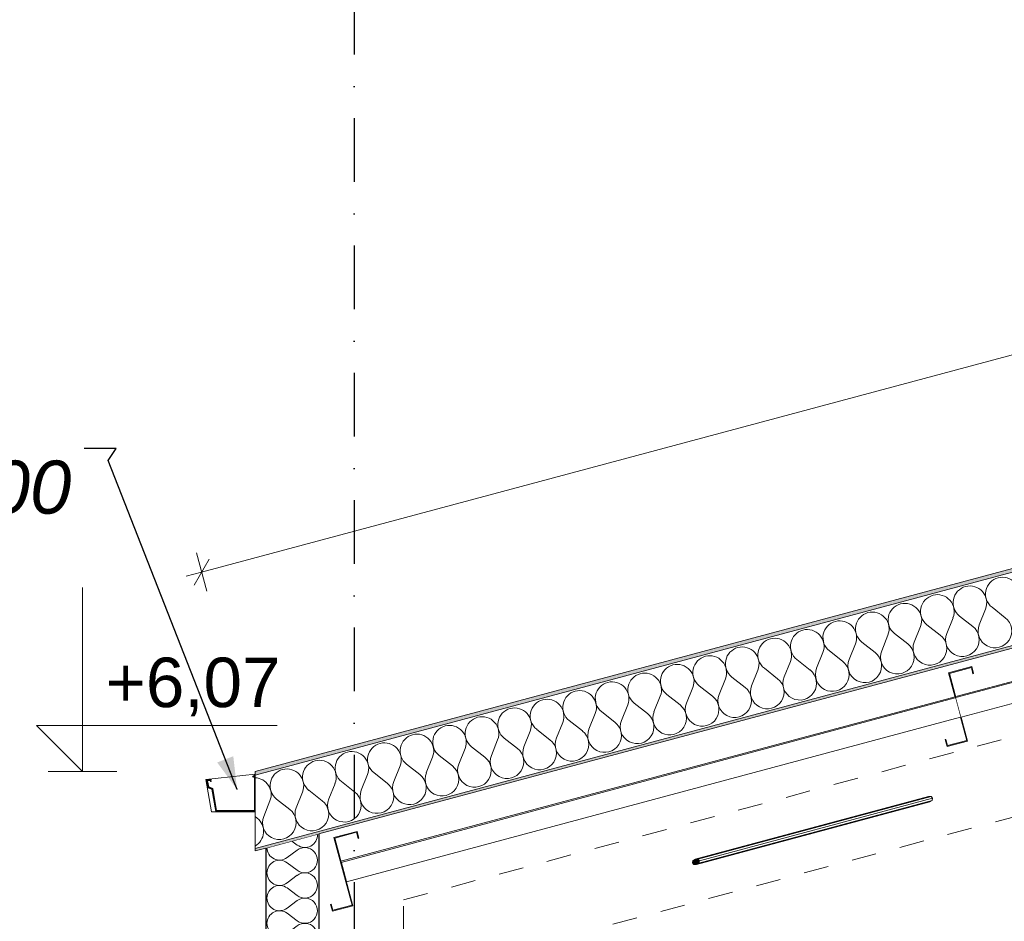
# Model space of a CAD drawing. Header units: millimetres. Extents: x -12989 to 381814, y -50461 to 30884.
# Tile 52 of 111: x 362840 to 365624, y -40312 to -37762. Entities that reach past the tile are written whole.
import ezdxf
from ezdxf.enums import TextEntityAlignment as Align

# ---------------------------------------------------------------- set-up
doc = ezdxf.new("R2010")
doc.units = ezdxf.units.MM
doc.header["$MEASUREMENT"] = 0
for name, pattern in [('Kropki i Kreski', [360, 180, -90, 0, -90]), ('Przerywana Krótka I 01 I WSC', [140, 70, -70]), ('Wipeout_Contour', [1000, 0, -1000])]:
    doc.linetypes.add(name, pattern=pattern)
for name, color, linetype, lineweight in [('0_Nr_pióra__223', 7, 'Continuous', 13), ('AS_Belki.Import IFC_Nr_pióra__1', 7, 'Continuous', 13), ('AS_Belki.Import IFC_Nr_pióra__90', 7, 'Continuous', 13), ('Nowe_A__DACHY_Nr_pióra__52', 7, 'Continuous', 15), ('Nowe_A__DACHY_Nr_pióra__72', 7, 'Continuous', 13), ('Nowe_A__SCIANY_Nr_pióra__27', 7, 'Continuous', 25), ('Nowe_A_OZN_ODNOSNIKI_Nr_pióra__6', 7, 'Continuous', 13), ('Nowe_A_OZN_ODNOSNIKI_Nr_pióra__85', 7, 'Continuous', 13), ('Nowe_A_WN_WYPOSAZENIE_Nr_pióra__2', 7, 'Continuous', 13), ('Nowe_A_WN_WYPOSAZENIE_Nr_pióra__24', 7, 'Continuous', 15), ('Nowe_A_WYM_Nr_pióra__1', 7, 'Continuous', 13), ('Nowe_A_WYM_Nr_pióra__45', 7, 'Continuous', 15), ('Nowe_A_WYM_Nr_pióra__85', 7, 'Continuous', 13), ('Nowe_Warstwa IFC.Import IFC_Nr_pióra__1', 7, 'Continuous', 13), ('Nowe_Warstwa IFC.Import IFC_Nr_pióra__25', 7, 'Continuous', 25)]:
    doc.layers.add(name, color=color, linetype=linetype, lineweight=lineweight)
for name, color, linetype in [('AS_Belki.Import IFC', 7, 'Continuous'), ('Nowe_A__DACHY', 7, 'Continuous'), ('Nowe_A__SCIANY', 7, 'Continuous'), ('Nowe_A_WN_WYPOSAZENIE', 7, 'Continuous'), ('Nowe_A_WYM', 7, 'Continuous'), ('Nowe_Warstwa IFC.Import IFC', 7, 'Continuous')]:
    doc.layers.add(name, color=color, linetype=linetype)
for name, color, linetype, lineweight, true_color in [('Nowe_A__DACHY_Nr_pióra__162', 7, 'Continuous', 5, 0x6a6a6a), ('Nowe_A__DACHY_Nr_pióra__174', 7, 'Continuous', 5, 0x6a6a6a), ('Nowe_A__SCIANY_Nr_pióra__174', 7, 'Continuous', 5, 0x6a6a6a)]:
    doc.layers.add(name, color=color, linetype=linetype, lineweight=lineweight, true_color=true_color)
doc.styles.add('STYL_AUTOMATYCZNY_1', font='arial.ttf')
doc.styles.add('STYL_AUTOMATYCZNY_4', font='arial.ttf')
doc.styles.add('STYL_AUTOMATYCZNY_7', font='arial.ttf')
doc.dimstyles.new('STYL_AUTOMATYCZNY__2', dxfattribs={"dimtxt": 139.999998, "dimasz": 57, "dimexe": 0.18, "dimexo": 0.0625, "dimgap": 0, "dimtad": 1, "dimdec": 0, "dimlfac": 0.1, "dimzin": 0, "dimdsep": 46, "dimtxsty": 'STYL_AUTOMATYCZNY_4', "dimblk": 'ARROWHEAD_6', "dimblk1": 'ARROWHEAD_6', "dimblk2": 'ARROWHEAD_6', "dimcen": 0.09, "dimse1": 1, "dimse2": 1, "dimclrd": 7, "dimclre": 7, "dimclrt": 7, "dimadec": 0, "dimazin": 0, "dimtfac": 1, "dimtdec": 4, "dimtmove": 0, "dimatfit": 3, "dimfxl": 0, "dimtolj": 1, "dimtzin": 0, "dimarcsym": 0})
doc.dimstyles.new('STYL_AUTOMATYCZNY__3', dxfattribs={"dimtxt": 0.18, "dimasz": 91.2, "dimexe": 0.18, "dimexo": 0.0625, "dimgap": 0, "dimtad": 0, "dimtih": 1, "dimtoh": 1, "dimdec": 4, "dimzin": 0, "dimdsep": 46, "dimcen": 0.09, "dimadec": 0, "dimazin": 0, "dimtfac": 1, "dimtdec": 4, "dimtmove": 0, "dimatfit": 3, "dimldrblk": 'ARROWHEAD_5', "dimfxl": 0, "dimtolj": 1, "dimtzin": 0, "dimarcsym": 0})

# ---------------------------------------------------------------- blocks, each defined once
blk = doc.blocks.new('*X9', base_point=(363535.4, -45960.6))
at = {"layer": 'Nowe_A__SCIANY_Nr_pióra__174', "color": 251, "linetype": 'Continuous', "lineweight": 5, "true_color": 0x6a6a6a}
for p, q in [((363624.7, -40096.3), (363609.7, -40085)), ((363624.7, -40110.6), (363596.1, -40132)), ((363624.7, -40167.7), (363596.1, -40146.3)), ((363624.7, -40182), (363596.1, -40203.4)), ((363624.7, -40239.2), (363596.1, -40217.7)), ((363624.7, -40253.4), (363596.1, -40274.9)), ((363624.7, -40310.6), (363596.1, -40289.2)), ((363624.7, -40324.9), (363596.1, -40346.3)), ((363624.7, -40382), (363596.1, -40360.6)), ((363624.7, -40396.3), (363596.1, -40417.7)), ((363624.7, -40453.4), (363596.1, -40432)), ((363624.7, -40467.7), (363596.1, -40489.2)), ((363624.7, -40524.9), (363596.1, -40503.4)), ((363624.7, -40539.2), (363596.1, -40560.6)), ((363624.7, -40596.3), (363596.1, -40574.9)), ((363624.7, -40610.6), (363596.1, -40632)), ((363624.7, -40667.7), (363596.1, -40646.3)), ((363624.7, -40682), (363596.1, -40703.4)), ((363624.7, -40739.2), (363596.1, -40717.7)), ((363624.7, -40753.4), (363596.1, -40774.9)), ((363624.7, -40810.6), (363596.1, -40789.2)), ((363624.7, -40824.9), (363596.1, -40846.3)), ((363624.7, -40882), (363596.1, -40860.6)), ((363624.7, -40896.3), (363596.1, -40917.7)), ((363624.7, -40953.4), (363596.1, -40932)), ((363624.7, -40967.7), (363596.1, -40989.2)), ((363624.7, -41024.9), (363596.1, -41003.4)), ((363624.7, -41039.2), (363596.1, -41060.6)), ((363624.7, -41096.3), (363596.1, -41074.9)), ((363624.7, -41110.6), (363596.1, -41132)), ((363624.7, -41167.7), (363596.1, -41146.3)), ((363624.7, -41182), (363596.1, -41203.4)), ((363624.7, -41239.2), (363596.1, -41217.7)), ((363624.7, -41253.4), (363596.1, -41274.9)), ((363624.7, -41310.6), (363596.1, -41289.2)), ((363624.7, -41324.9), (363596.1, -41346.3)), ((363624.7, -41382), (363596.1, -41360.6)), ((363624.7, -41396.3), (363596.1, -41417.7)), ((363624.7, -41453.4), (363596.1, -41432)), ((363624.7, -41467.7), (363596.1, -41489.2)), ((363624.7, -41524.9), (363596.1, -41503.4)), ((363624.7, -41539.2), (363596.1, -41560.6)), ((363624.7, -41596.3), (363596.1, -41574.9)), ((363624.7, -41610.6), (363596.1, -41632)), ((363624.7, -41667.7), (363596.1, -41646.3)), ((363624.7, -41682), (363596.1, -41703.4)), ((363624.7, -41739.2), (363596.1, -41717.7)), ((363624.7, -41753.4), (363596.1, -41774.9)), ((363624.7, -41810.6), (363596.1, -41789.2)), ((363624.7, -41824.9), (363596.1, -41846.3)), ((363624.7, -41882), (363596.1, -41860.6)), ((363624.7, -41896.3), (363596.1, -41917.7)), ((363624.7, -41953.4), (363596.1, -41932)), ((363624.7, -41967.7), (363596.1, -41989.2)), ((363624.7, -42024.9), (363596.1, -42003.4)), ((363624.7, -42039.2), (363596.1, -42060.6)), ((363624.7, -42096.3), (363596.1, -42074.9)), ((363624.7, -42110.6), (363596.1, -42132)), ((363624.7, -42167.7), (363596.1, -42146.3)), ((363624.7, -42182), (363596.1, -42203.4)), ((363624.7, -42239.2), (363596.1, -42217.7)), ((363624.7, -42253.4), (363596.1, -42274.9)), ((363624.7, -42310.6), (363596.1, -42289.2)), ((363624.7, -42324.9), (363596.1, -42346.3)), ((363624.7, -42382), (363596.1, -42360.6)), ((363624.7, -42396.3), (363596.1, -42417.7)), ((363624.7, -42453.4), (363596.1, -42432)), ((363624.7, -42467.7), (363596.1, -42489.2)), ((363624.7, -42524.9), (363596.1, -42503.4)), ((363624.7, -42539.2), (363596.1, -42560.6)), ((363624.7, -42596.3), (363596.1, -42574.9)), ((363624.7, -42610.6), (363596.1, -42632)), ((363624.7, -42667.7), (363596.1, -42646.3)), ((363624.7, -42682), (363596.1, -42703.4)), ((363624.7, -42739.2), (363596.1, -42717.7)), ((363624.7, -42753.4), (363596.1, -42774.9)), ((363624.7, -42810.6), (363596.1, -42789.2)), ((363624.7, -42824.9), (363596.1, -42846.3)), ((363624.7, -42882), (363596.1, -42860.6)), ((363624.7, -42896.3), (363596.1, -42917.7)), ((363624.7, -42953.4), (363596.1, -42932)), ((363624.7, -42967.7), (363596.1, -42989.2)), ((363624.7, -43024.9), (363596.1, -43003.4)), ((363624.7, -43039.2), (363596.1, -43060.6)), ((363624.7, -43096.3), (363596.1, -43074.9)), ((363624.7, -43110.6), (363596.1, -43132)), ((363624.7, -43167.7), (363596.1, -43146.3)), ((363624.7, -43182), (363596.1, -43203.4)), ((363624.7, -43239.2), (363596.1, -43217.7)), ((363624.7, -43253.4), (363596.1, -43274.9)), ((363624.7, -43310.6), (363596.1, -43289.2)), ((363624.7, -43324.9), (363596.1, -43346.3)), ((363624.7, -43382), (363596.1, -43360.6)), ((363624.7, -43396.3), (363596.1, -43417.7)), ((363624.7, -43453.4), (363596.1, -43432)), ((363624.7, -43467.7), (363596.1, -43489.2)), ((363624.7, -43524.9), (363596.1, -43503.4)), ((363624.7, -43539.2), (363596.1, -43560.6)), ((363624.7, -43596.3), (363596.1, -43574.9)), ((363624.7, -43610.6), (363596.1, -43632)), ((363624.7, -43667.7), (363596.1, -43646.3)), ((363624.7, -43682), (363596.1, -43703.4)), ((363624.7, -43739.2), (363596.1, -43717.7)), ((363624.7, -43753.4), (363596.1, -43774.9))]:
    blk.add_line(p, q, dxfattribs=at)
for centre, start, end in [((363646.1, -40067.7), 233.1301, 3.2256), ((363574.7, -40103.4), 180.8637, 306.8699), ((363646.1, -40139.2), 233.1301, 126.8699), ((363574.7, -40174.9), 53.1301, 180), ((363574.7, -40174.9), 180, 306.8699), ((363646.1, -40210.6), 233.1301, 126.8699), ((363574.7, -40246.3), 53.1301, 180), ((363574.7, -40246.3), 180, 306.8699), ((363646.1, -40282), 233.1301, 126.8699), ((363574.7, -40317.7), 53.1301, 180), ((363574.7, -40317.7), 180, 306.8699), ((363646.1, -40353.4), 233.1301, 126.8699), ((363574.7, -40389.2), 53.1301, 180), ((363574.7, -40389.2), 180, 306.8699), ((363646.1, -40424.9), 233.1301, 126.8699), ((363574.7, -40460.6), 53.1301, 180), ((363574.7, -40460.6), 180, 306.8699), ((363646.1, -40496.3), 233.1301, 126.8699), ((363574.7, -40532), 53.1301, 180), ((363574.7, -40532), 180, 306.8699), ((363646.1, -40567.7), 233.1301, 126.8699), ((363574.7, -40603.4), 53.1301, 180), ((363574.7, -40603.4), 180, 306.8699), ((363646.1, -40639.2), 351.2832, 126.8699), ((363574.7, -40674.9), 53.1301, 140.6813), ((363574.7, -40674.9), 183.3422, 306.8699), ((363646.1, -40639.2), 233.1301, 312.5684), ((363646.1, -40710.6), 233.1301, 126.8699), ((363574.7, -40746.3), 53.1301, 180), ((363574.7, -40746.3), 180, 306.8699), ((363646.1, -40782), 233.1301, 126.8699), ((363574.7, -40817.7), 53.1301, 180), ((363574.7, -40817.7), 180, 306.8699), ((363646.1, -40853.4), 233.1301, 126.8699), ((363574.7, -40889.2), 53.1301, 180), ((363574.7, -40889.2), 180, 306.8699), ((363646.1, -40924.9), 233.1301, 126.8699), ((363574.7, -40960.6), 53.1301, 180), ((363574.7, -40960.6), 180, 306.8699), ((363646.1, -40996.3), 233.1301, 126.8699), ((363574.7, -41032), 53.1301, 180), ((363574.7, -41032), 180, 306.8699), ((363646.1, -41067.7), 233.1301, 126.8699), ((363574.7, -41103.4), 53.1301, 180), ((363574.7, -41103.4), 180, 306.8699), ((363646.1, -41139.2), 233.1301, 126.8699), ((363574.7, -41174.9), 53.1301, 180), ((363574.7, -41174.9), 180, 306.8699), ((363646.1, -41210.6), 233.1301, 126.8699), ((363574.7, -41246.3), 53.1301, 180), ((363574.7, -41246.3), 180, 306.8699), ((363646.1, -41282), 233.1301, 126.8699), ((363574.7, -41317.7), 53.1301, 180), ((363574.7, -41317.7), 180, 306.8699), ((363646.1, -41353.4), 233.1301, 126.8699), ((363574.7, -41389.2), 53.1301, 180), ((363574.7, -41389.2), 180, 306.8699), ((363646.1, -41424.9), 233.1301, 126.8699), ((363574.7, -41460.6), 53.1301, 180), ((363574.7, -41460.6), 180, 306.8699), ((363646.1, -41496.3), 233.1301, 126.8699), ((363574.7, -41532), 53.1301, 180), ((363574.7, -41532), 180, 306.8699), ((363646.1, -41567.7), 233.1301, 126.8699), ((363574.7, -41603.4), 53.1301, 180), ((363574.7, -41603.4), 180, 306.8699), ((363646.1, -41639.2), 351.2832, 126.8699), ((363574.7, -41674.9), 53.1301, 140.6813), ((363574.7, -41674.9), 183.3422, 306.8699), ((363646.1, -41639.2), 233.1301, 312.5684), ((363646.1, -41710.6), 233.1301, 126.8699), ((363574.7, -41746.3), 53.1301, 180), ((363574.7, -41746.3), 180, 306.8699), ((363646.1, -41782), 233.1301, 126.8699), ((363574.7, -41817.7), 53.1301, 180), ((363574.7, -41817.7), 180, 306.8699), ((363646.1, -41853.4), 233.1301, 126.8699), ((363574.7, -41889.2), 53.1301, 180), ((363574.7, -41889.2), 180, 306.8699), ((363646.1, -41924.9), 233.1301, 126.8699), ((363574.7, -41960.6), 53.1301, 180), ((363574.7, -41960.6), 180, 306.8699), ((363646.1, -41996.3), 233.1301, 126.8699), ((363574.7, -42032), 53.1301, 180), ((363574.7, -42032), 180, 306.8699), ((363646.1, -42067.7), 233.1301, 126.8699), ((363574.7, -42103.4), 53.1301, 180), ((363574.7, -42103.4), 180, 306.8699), ((363646.1, -42139.2), 233.1301, 126.8699), ((363574.7, -42174.9), 53.1301, 180), ((363574.7, -42174.9), 180, 306.8699), ((363646.1, -42210.6), 233.1301, 126.8699), ((363574.7, -42246.3), 53.1301, 180), ((363574.7, -42246.3), 180, 306.8699), ((363646.1, -42282), 233.1301, 126.8699), ((363574.7, -42317.7), 53.1301, 180), ((363574.7, -42317.7), 180, 306.8699), ((363646.1, -42353.4), 233.1301, 126.8699), ((363574.7, -42389.2), 53.1301, 180), ((363574.7, -42389.2), 180, 306.8699), ((363646.1, -42424.9), 233.1301, 126.8699), ((363574.7, -42460.6), 53.1301, 180), ((363574.7, -42460.6), 180, 306.8699), ((363646.1, -42496.3), 233.1301, 126.8699), ((363574.7, -42532), 53.1301, 180), ((363574.7, -42532), 180, 306.8699), ((363646.1, -42567.7), 233.1301, 126.8699), ((363574.7, -42603.4), 53.1301, 180), ((363574.7, -42603.4), 180, 306.8699), ((363646.1, -42639.2), 351.2832, 126.8699), ((363574.7, -42674.9), 53.1301, 140.6813), ((363574.7, -42674.9), 183.3422, 306.8699), ((363646.1, -42639.2), 233.1301, 312.5684), ((363646.1, -42710.6), 233.1301, 126.8699), ((363574.7, -42746.3), 53.1301, 180), ((363574.7, -42746.3), 180, 306.8699), ((363646.1, -42782), 233.1301, 126.8699), ((363574.7, -42817.7), 53.1301, 180), ((363574.7, -42817.7), 180, 306.8699), ((363646.1, -42853.4), 233.1301, 126.8699), ((363574.7, -42889.2), 53.1301, 180), ((363574.7, -42889.2), 180, 306.8699), ((363646.1, -42924.9), 233.1301, 126.8699), ((363574.7, -42960.6), 53.1301, 180), ((363574.7, -42960.6), 180, 306.8699), ((363646.1, -42996.3), 233.1301, 126.8699), ((363574.7, -43032), 53.1301, 180), ((363574.7, -43032), 180, 306.8699), ((363646.1, -43067.7), 233.1301, 126.8699), ((363574.7, -43103.4), 53.1301, 180), ((363574.7, -43103.4), 180, 306.8699), ((363646.1, -43139.2), 233.1301, 126.8699), ((363574.7, -43174.9), 53.1301, 180), ((363574.7, -43174.9), 180, 306.8699), ((363646.1, -43210.6), 233.1301, 126.8699), ((363574.7, -43246.3), 53.1301, 180), ((363574.7, -43246.3), 180, 306.8699), ((363646.1, -43282), 233.1301, 126.8699), ((363574.7, -43317.7), 53.1301, 180), ((363574.7, -43317.7), 180, 306.8699), ((363646.1, -43353.4), 233.1301, 126.8699), ((363574.7, -43389.2), 53.1301, 180), ((363574.7, -43389.2), 180, 306.8699), ((363646.1, -43424.9), 233.1301, 126.8699), ((363574.7, -43460.6), 53.1301, 180), ((363574.7, -43460.6), 180, 306.8699), ((363646.1, -43496.3), 233.1301, 126.8699), ((363574.7, -43532), 53.1301, 180), ((363574.7, -43532), 180, 306.8699), ((363646.1, -43567.7), 233.1301, 126.8699), ((363574.7, -43603.4), 53.1301, 180), ((363574.7, -43603.4), 180, 306.8699), ((363646.1, -43639.2), 351.2832, 126.8699), ((363574.7, -43674.9), 53.1301, 140.6813), ((363646.1, -43639.2), 233.1301, 312.5684), ((363574.7, -43674.9), 183.3422, 306.8699), ((363646.1, -43710.6), 233.1301, 126.8699), ((363574.7, -43746.3), 53.1301, 180), ((363574.7, -43746.3), 180, 253.7398), ((363646.1, -43782), 2.2924, 126.8699), ((363574.7, -43746.3), 286.2602, 306.8699)]:
    blk.add_arc(centre, 35.7, start, end, dxfattribs=at)
blk = doc.blocks.new('ElemPrzekroju_1_1', base_point=(363535.4, -45960.6))
at = {"color": 254, "linetype": 'Wipeout_Contour', "lineweight": 0, "ltscale": 10249256.41811117}
blk.add_wipeout([(363685.4, -40640.6), (363685.4, -40064.8), (363535.4, -40104.9), (363535.4, -40640.6), (363555.4, -40660.6), (363535.4, -40680.6), (363535.4, -41640.6), (363555.4, -41660.6), (363535.4, -41680.6), (363535.4, -42640.6), (363555.4, -42660.6), (363535.4, -42680.6), (363535.4, -43640.6), (363555.4, -43660.6), (363535.4, -43680.6), (363535.4, -43780.6), (363685.4, -43780.6), (363685.4, -43680.6), (363665.4, -43660.6), (363685.4, -43640.6), (363685.4, -42680.6), (363665.4, -42660.6), (363685.4, -42640.6), (363685.4, -41680.6), (363665.4, -41660.6), (363685.4, -41640.6), (363685.4, -40680.6), (363665.4, -40660.6)], dxfattribs=at).dxf.layer = 'Nowe_A__SCIANY'
at = {"layer": 'Nowe_A__SCIANY_Nr_pióra__27', "color": 7, "linetype": 'Continuous', "lineweight": 25}
for p, q in [((363685.4, -40064.8), (363535.4, -40104.9)), ((363685.4, -40064.8), (363685.4, -40640.6)), ((363535.4, -40104.9), (363535.4, -40640.6))]:
    blk.add_line(p, q, dxfattribs=at)
at = {"layer": 'Nowe_A__SCIANY', "lineweight": 0}
blk.add_blockref('*X9', (363535.4, -45960.6), dxfattribs=at)
blk = doc.blocks.new('ElemPrzekroju_13_1', base_point=(363535.4, -45960.6))
at = {"color": 254, "linetype": 'Wipeout_Contour', "lineweight": 0, "ltscale": 9140294.024370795}
blk.add_wipeout([(363505.4, -39896), (363365.9, -39911.1), (363382.1, -40002.7), (363505.4, -40002.7), (363505.4, -40001.2), (363394.1, -40001.2), (363383.1, -39938.5), (363371.6, -39934.3), (363367.7, -39912.3), (363381.1, -39909.9), (363381.4, -39911.6), (363379.9, -39911.8), (363380.8, -39916.6), (363379.3, -39916.8), (363378.7, -39913.4), (363371.1, -39914.7), (363374.2, -39932.1), (363385.8, -39936.3), (363396.7, -39998.2), (363503.9, -39998.2), (363503.9, -39900.4), (363499.7, -39904.7), (363498.6, -39903.6), (363503.5, -39898.7), (363505.4, -39898.7)], dxfattribs=at).dxf.layer = 'Nowe_A_WN_WYPOSAZENIE'
at = {"color": 254, "linetype": 'Wipeout_Contour', "lineweight": 0, "ltscale": 5118217.079821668}
blk.add_wipeout([(363367.7, -39912.3), (363371.6, -39934.3), (363383.1, -39938.5), (363394.1, -40001.2), (363505.4, -40001.2), (363505.4, -39999.7), (363395.4, -39999.7), (363384.4, -39937.4), (363372.9, -39933.2), (363369.4, -39913.5), (363379.9, -39911.7), (363379.9, -39911.8), (363381.4, -39911.6), (363381.1, -39909.9)], dxfattribs=at).dxf.layer = 'Nowe_A_WN_WYPOSAZENIE'
at = {"color": 254, "linetype": 'Wipeout_Contour', "lineweight": 0, "ltscale": 6946649.392076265}
blk.add_wipeout([(363505.4, -39898.7), (363503.5, -39898.7), (363498.6, -39903.6), (363499.7, -39904.7), (363503.9, -39900.4), (363503.9, -39998.2), (363396.7, -39998.2), (363385.8, -39936.3), (363374.2, -39932.1), (363371.1, -39914.7), (363378.7, -39913.4), (363379.3, -39916.8), (363380.8, -39916.6), (363379.9, -39911.7), (363369.4, -39913.5), (363372.9, -39933.2), (363384.4, -39937.4), (363395.4, -39999.7), (363505.4, -39999.7)], dxfattribs=at).dxf.layer = 'Nowe_A_WN_WYPOSAZENIE'
at = {"layer": 'Nowe_A_WN_WYPOSAZENIE_Nr_pióra__2', "color": 7, "linetype": 'Continuous', "lineweight": 13}
for p, q in [((363505.4, -39896), (363365.9, -39911.1)), ((363365.9, -39911.1), (363382.1, -40002.7)), ((363381.1, -39909.9), (363367.7, -39912.3)), ((363367.7, -39912.3), (363371.6, -39934.3)), ((363379.9, -39911.8), (363381.4, -39911.6)), ((363381.4, -39911.6), (363381.1, -39909.9)), ((363371.6, -39934.3), (363383.1, -39938.5)), ((363383.1, -39938.5), (363394.1, -40001.2)), ((363382.1, -40002.7), (363505.4, -40002.7)), ((363394.1, -40001.2), (363505.4, -40001.2))]:
    blk.add_line(p, q, dxfattribs=at)
at = {"layer": 'Nowe_A_WN_WYPOSAZENIE_Nr_pióra__24', "color": 7, "linetype": 'Continuous', "lineweight": 15}
for p, q in [((363503.5, -39898.7), (363498.6, -39903.6)), ((363498.6, -39903.6), (363499.7, -39904.7)), ((363503.9, -39900.4), (363499.7, -39904.7)), ((363505.4, -39898.7), (363503.5, -39898.7)), ((363503.9, -39900.4), (363503.9, -39998.2)), ((363379.9, -39911.7), (363369.4, -39913.5)), ((363369.4, -39913.5), (363372.9, -39933.2)), ((363378.7, -39913.4), (363371.1, -39914.7)), ((363371.1, -39914.7), (363374.2, -39932.1)), ((363372.9, -39933.2), (363384.4, -39937.4)), ((363374.2, -39932.1), (363385.8, -39936.3)), ((363378.7, -39913.4), (363379.3, -39916.8)), ((363380.8, -39916.6), (363379.3, -39916.8)), ((363379.9, -39911.7), (363380.8, -39916.6)), ((363384.4, -39937.4), (363395.4, -39999.7)), ((363385.8, -39936.3), (363396.7, -39998.2)), ((363505.4, -39999.7), (363395.4, -39999.7)), ((363503.9, -39998.2), (363396.7, -39998.2))]:
    blk.add_line(p, q, dxfattribs=at)
blk = doc.blocks.new('*X101', base_point=(363535.4, -45960.6))
at = {"layer": 'Nowe_A__DACHY_Nr_pióra__174', "color": 251, "linetype": 'Continuous', "lineweight": 5, "true_color": 0x6a6a6a}
for p, q in [((365553.7, -39473.1), (365571.4, -39428.9)), ((365627.3, -39453.4), (365589.8, -39424)), ((365461.7, -39497.7), (365479.4, -39453.6)), ((365535.3, -39478), (365497.8, -39448.6)), ((365369.7, -39522.4), (365387.4, -39478.2)), ((365443.3, -39502.7), (365405.8, -39473.3)), ((365277.7, -39547), (365295.4, -39502.9)), ((365351.3, -39527.3), (365313.8, -39497.9)), ((365185.7, -39571.7), (365203.4, -39527.5)), ((365259.3, -39552), (365221.8, -39522.6)), ((365075.3, -39601.3), (365037.8, -39571.9)), ((365093.7, -39596.3), (365111.4, -39552.2)), ((365167.3, -39576.6), (365129.8, -39547.2)), ((364983.3, -39625.9), (364945.8, -39596.5)), ((365001.7, -39621), (365019.4, -39576.8)), ((364817.7, -39670.3), (364835.5, -39626.1)), ((364891.3, -39650.6), (364853.9, -39621.2)), ((364909.7, -39645.6), (364927.4, -39601.5)), ((364725.7, -39694.9), (364743.5, -39650.8)), ((364799.3, -39675.2), (364761.9, -39645.8)), ((364633.7, -39719.6), (364651.5, -39675.4)), ((364707.3, -39699.9), (364669.9, -39670.5)), ((364541.7, -39744.2), (364559.5, -39700.1)), ((364615.3, -39724.5), (364577.9, -39695.1)), ((364449.7, -39768.9), (364467.5, -39724.7)), ((364523.3, -39749.2), (364485.9, -39719.8)), ((364357.8, -39793.5), (364375.5, -39749.4)), ((364431.3, -39773.8), (364393.9, -39744.4)), ((364247.4, -39823.1), (364209.9, -39793.7)), ((364265.8, -39818.2), (364283.5, -39774)), ((364339.4, -39798.5), (364301.9, -39769.1)), ((364155.4, -39847.8), (364117.9, -39818.4)), ((364173.8, -39842.8), (364191.5, -39798.6)), ((363989.8, -39892.1), (364007.5, -39847.9)), ((364063.4, -39872.4), (364025.9, -39843)), ((364081.8, -39867.5), (364099.5, -39823.3)), ((363897.8, -39916.8), (363915.5, -39872.6)), ((363971.4, -39897.1), (363933.9, -39867.7)), ((363805.8, -39941.4), (363823.5, -39897.2)), ((363879.4, -39921.7), (363841.9, -39892.3)), ((363713.8, -39966.1), (363731.5, -39921.9)), ((363787.4, -39946.4), (363749.9, -39917)), ((363621.8, -39990.7), (363639.5, -39946.5)), ((363695.4, -39971), (363657.9, -39941.6)), ((363529.8, -40015.4), (363547.6, -39971.2)), ((363603.4, -39995.7), (363566, -39966.3)), ((363511.4, -40020.3), (363505.4, -40015.6))]:
    blk.add_line(p, q, dxfattribs=at)
for centre, start, end in [((365619.2, -39386.5), 105, 231.8699), ((365619.2, -39386.5), 338.1301, 105), ((365527.2, -39411.2), 105, 231.8699), ((365527.2, -39411.2), 338.1301, 105), ((365435.2, -39435.8), 105, 231.8699), ((365435.2, -39435.8), 338.1301, 105), ((365343.2, -39460.5), 105, 231.8699), ((365343.2, -39460.5), 338.1301, 105), ((365251.2, -39485.1), 105, 231.8699), ((365251.2, -39485.1), 338.1301, 105), ((365597.9, -39490.8), 158.1301, 51.8699), ((365067.2, -39534.4), 105, 231.8699), ((365067.2, -39534.4), 338.1301, 105), ((365159.2, -39509.8), 105, 231.8699), ((365159.2, -39509.8), 338.1301, 105), ((365505.9, -39515.5), 158.1301, 51.8699), ((364975.2, -39559.1), 105, 231.8699), ((364975.2, -39559.1), 338.1301, 105), ((365413.9, -39540.1), 158.1301, 51.8699), ((364883.3, -39583.7), 105, 231.8699), ((364883.3, -39583.7), 338.1301, 105), ((365321.9, -39564.8), 158.1301, 51.8699), ((364791.3, -39608.4), 105, 231.8699), ((364791.3, -39608.4), 338.1301, 105), ((365229.9, -39589.4), 158.1301, 51.8699), ((364699.3, -39633), 105, 231.8699), ((364699.3, -39633), 338.1301, 105), ((365137.9, -39614.1), 158.1301, 51.8699), ((364607.3, -39657.7), 105, 231.8699), ((364607.3, -39657.7), 338.1301, 105), ((364953.9, -39663.4), 158.1301, 51.8699), ((365045.9, -39638.7), 158.1301, 51.8699), ((364515.3, -39682.3), 105, 231.8699), ((364515.3, -39682.3), 338.1301, 105), ((364861.9, -39688), 158.1301, 51.8699), ((364423.3, -39707), 105, 231.8699), ((364423.3, -39707), 338.1301, 105), ((364769.9, -39712.7), 158.1301, 51.8699), ((364239.3, -39756.3), 105, 231.8699), ((364239.3, -39756.3), 338.1301, 105), ((364331.3, -39731.6), 105, 231.8699), ((364331.3, -39731.6), 338.1301, 105), ((364677.9, -39737.3), 158.1301, 51.8699), ((364147.3, -39780.9), 105, 231.8699), ((364147.3, -39780.9), 338.1301, 105), ((364585.9, -39762), 158.1301, 51.8699), ((364055.3, -39805.6), 105, 231.8699), ((364055.3, -39805.6), 338.1301, 105), ((364493.9, -39786.6), 158.1301, 51.8699), ((363963.3, -39830.2), 105, 231.8699), ((363963.3, -39830.2), 338.1301, 105), ((364401.9, -39811.3), 158.1301, 51.8699), ((363871.3, -39854.9), 105, 231.8699), ((363871.3, -39854.9), 338.1301, 105), ((364310, -39835.9), 158.1301, 51.8699), ((363779.3, -39879.5), 105, 231.8699), ((363779.3, -39879.5), 338.1301, 105), ((364126, -39885.2), 158.1301, 51.8699), ((364218, -39860.6), 158.1301, 51.8699), ((363687.3, -39904.2), 105, 231.8699), ((363687.3, -39904.2), 338.1301, 105), ((364034, -39909.9), 158.1301, 51.8699), ((363503.4, -39953.5), 338.1301, 87.5411), ((363595.4, -39928.8), 105, 231.8699), ((363595.4, -39928.8), 338.1301, 105), ((363942, -39934.5), 158.1301, 51.8699), ((363850, -39959.2), 158.1301, 51.8699), ((363758, -39983.8), 158.1301, 51.8699), ((363666, -40008.5), 158.1301, 51.8699), ((363574, -40033.1), 158.1301, 51.8699), ((363482, -40057.8), 299.4189, 51.8699)]:
    blk.add_arc(centre, 47.6, start, end, dxfattribs=at)
blk = doc.blocks.new('*X102', base_point=(363535.4, -45960.6))
at = {"layer": 'Nowe_A__DACHY_Nr_pióra__162', "linetype": 'Continuous', "lineweight": 5, "true_color": 0x6a6a6a}
blk.add_hatch(color=251, dxfattribs=at).paths.add_polyline_path([(363505.4, -40113), (371035.4, -38095.3), (371035.4, -38088.1), (363505.4, -40105.7)])
blk = doc.blocks.new('ElemPrzekroju_85_1', base_point=(363535.4, -45960.6))
at = {"layer": 'Nowe_A__DACHY_Nr_pióra__162', "linetype": 'Continuous', "lineweight": 0, "true_color": 0x353535}
blk.add_hatch(color=250, dxfattribs=at).paths.add_polyline_path([(363505.4, -39898.7), (371035.4, -37881), (371035.4, -37870.7), (363505.4, -39888.3)])
at = {"color": 254, "linetype": 'Wipeout_Contour', "lineweight": 0, "ltscale": 1477349.010980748}
blk.add_wipeout([(371035.4, -37881), (363505.4, -39898.7), (363505.4, -40105.7), (371035.4, -38088.1)], dxfattribs=at).dxf.layer = 'Nowe_A__DACHY'
at = {"layer": 'Nowe_A__DACHY', "lineweight": 0}
blk.add_blockref('*X101', (363535.4, -45960.6), dxfattribs=at)
at = {"color": 254, "linetype": 'Wipeout_Contour', "lineweight": 0, "ltscale": 1477394.281403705}
blk.add_wipeout([(363505.4, -40113), (371035.4, -38095.3), (371035.4, -38088.1), (363505.4, -40105.7)], dxfattribs=at).dxf.layer = 'Nowe_A__DACHY'
at = {"layer": 'Nowe_A__DACHY_Nr_pióra__52', "color": 7, "linetype": 'Continuous', "lineweight": 15}
for p, q in [((371035.4, -37870.7), (363505.4, -39888.3)), ((371035.4, -37881), (363505.4, -39898.7)), ((371035.4, -38088.1), (363505.4, -40105.7)), ((363505.4, -39888.3), (363505.4, -39898.7)), ((363505.4, -39898.7), (363505.4, -39999.7))]:
    blk.add_line(p, q, dxfattribs=at)
at = {"layer": 'Nowe_A__DACHY_Nr_pióra__52', "color": 7, "linetype": 'Continuous', "lineweight": 15, "flags": 128}
blk.add_lwpolyline([(363505.4, -39999.7), (363505.4, -40105.7), (363505.4, -40113)], dxfattribs=at)
at = {"layer": 'Nowe_A__DACHY_Nr_pióra__72', "color": 7, "linetype": 'Continuous', "lineweight": 13}
for p, q in [((370385.3, -38269.5), (363685.4, -40064.8)), ((363535.4, -40104.9), (363505.4, -40113))]:
    blk.add_line(p, q, dxfattribs=at)
at = {"layer": 'Nowe_A__DACHY', "lineweight": 0}
blk.add_blockref('*X102', (363535.4, -45960.6), dxfattribs=at)
blk = doc.blocks.new('ElemPrzekroju_89_1', base_point=(363535.4, -45960.6))
at = {"layer": 'AS_Belki.Import IFC', "linetype": 'Continuous', "lineweight": 0, "true_color": 0x000000}
blk.add_hatch(color=18, dxfattribs=at).paths.add_polyline_path([(365537.8, -39611.1), (365532.7, -39591.8), (365467, -39609.4), (365518.2, -39800.7), (365464.1, -39815.2), (365459.5, -39797.8), (365457.6, -39798.3), (365462.7, -39817.6), (365520.7, -39802.1), (365469.4, -39610.8), (365531.3, -39594.3), (365535.9, -39611.7)])
at = {"layer": 'AS_Belki.Import IFC_Nr_pióra__1', "color": 7, "linetype": 'Continuous', "lineweight": 13}
for p, q in [((365532.7, -39591.8), (365467, -39609.4)), ((365531.3, -39594.3), (365469.4, -39610.8)), ((365531.3, -39594.3), (365535.9, -39611.7)), ((365532.7, -39591.8), (365537.8, -39611.1)), ((365467, -39609.4), (365518.2, -39800.7)), ((365469.4, -39610.8), (365520.7, -39802.1)), ((365537.8, -39611.1), (365535.9, -39611.7)), ((365459.5, -39797.8), (365457.6, -39798.3)), ((365457.6, -39798.3), (365462.7, -39817.6)), ((365459.5, -39797.8), (365464.1, -39815.2)), ((365520.7, -39802.1), (365462.7, -39817.6)), ((365518.2, -39800.7), (365464.1, -39815.2))]:
    blk.add_line(p, q, dxfattribs=at)
blk = doc.blocks.new('ElemPrzekroju_100_1', base_point=(363535.4, -45960.6))
at = {"color": 254, "linetype": 'Wipeout_Contour', "lineweight": 0, "ltscale": 1469127.87872085}
blk.add_wipeout([(364762, -40141), (364760.6, -40147.2), (365420.3, -39970.5), (365421.8, -39964.2)], dxfattribs=at).dxf.layer = 'AS_Belki.Import IFC'
at = {"color": 254, "linetype": 'Wipeout_Contour', "lineweight": 0, "ltscale": 1469114.591197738}
blk.add_wipeout([(364754.2, -40151.4), (365414, -39974.6), (365420.3, -39970.5), (364760.6, -40147.2)], dxfattribs=at).dxf.layer = 'AS_Belki.Import IFC'
at = {"color": 254, "linetype": 'Wipeout_Contour', "lineweight": 0, "ltscale": 1469119.674181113}
blk.add_wipeout([(365417.4, -39959.5), (364757.7, -40136.3), (364762, -40141), (365421.8, -39964.2)], dxfattribs=at).dxf.layer = 'AS_Belki.Import IFC'
at = {"layer": 'AS_Belki.Import IFC_Nr_pióra__1', "color": 7, "linetype": 'Continuous', "lineweight": 13}
blk.add_line((364746.6, -40151), (364754.2, -40151.4), dxfattribs=at)
at = {"color": 254, "linetype": 'Wipeout_Contour', "lineweight": 0, "ltscale": 1469094.782797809}
blk.add_wipeout([(365409.8, -39959.1), (364750.1, -40135.9), (364757.7, -40136.3), (365417.4, -39959.5)], dxfattribs=at).dxf.layer = 'AS_Belki.Import IFC'
at = {"layer": 'AS_Belki.Import IFC', "linetype": 'Continuous', "lineweight": 0, "true_color": 0x000000}
blk.add_hatch(color=18, dxfattribs=at).paths.add_polyline_path([(364762, -40141), (364757.7, -40136.3), (364750.1, -40135.9), (364743.7, -40140.1), (364742.2, -40146.3), (364746.6, -40151), (364754.2, -40151.4), (364760.6, -40147.2)])
at = {"layer": 'AS_Belki.Import IFC_Nr_pióra__1', "color": 7, "linetype": 'Continuous', "lineweight": 13}
for p, q in [((364743.7, -40140.1), (364742.2, -40146.3)), ((364742.2, -40146.3), (364746.6, -40151)), ((364750.1, -40135.9), (364743.7, -40140.1)), ((364750.1, -40135.9), (364757.7, -40136.3)), ((364760.6, -40147.2), (364754.2, -40151.4)), ((364757.7, -40136.3), (364762, -40141)), ((364762, -40141), (364760.6, -40147.2))]:
    blk.add_line(p, q, dxfattribs=at)
at = {"layer": 'AS_Belki.Import IFC_Nr_pióra__90', "color": 7, "linetype": 'Continuous', "lineweight": 13}
for p, q in [((364750.1, -40135.9), (365409.8, -39959.1)), ((364757.7, -40136.3), (365417.4, -39959.5)), ((365417.4, -39959.5), (365409.8, -39959.1)), ((365421.8, -39964.2), (365417.4, -39959.5)), ((364754.2, -40151.4), (365414, -39974.6)), ((364760.6, -40147.2), (365420.3, -39970.5)), ((364762, -40141), (365421.8, -39964.2)), ((365420.3, -39970.5), (365414, -39974.6)), ((365421.8, -39964.2), (365420.3, -39970.5))]:
    blk.add_line(p, q, dxfattribs=at)
blk = doc.blocks.new('ElemPrzekroju_110_1', base_point=(363535.4, -45960.6))
at = {"color": 254, "linetype": 'Wipeout_Contour', "lineweight": 0, "ltscale": 1473986.666693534}
blk.add_wipeout([(367272.8, -39201.1), (367272.1, -39198.2), (365487, -39676.5), (365487.8, -39679.4)], dxfattribs=at).dxf.layer = 'AS_Belki.Import IFC'
at = {"color": 254, "linetype": 'Wipeout_Contour', "lineweight": 0, "ltscale": 1474029.96048949}
blk.add_wipeout([(367287.6, -39256.2), (367272.8, -39201.1), (365487.8, -39679.4), (365502.6, -39734.5)], dxfattribs=at).dxf.layer = 'AS_Belki.Import IFC'
at = {"layer": 'AS_Belki.Import IFC_Nr_pióra__90', "color": 7, "linetype": 'Continuous', "lineweight": 13}
for p, q in [((365487, -39676.5), (367272.1, -39198.2)), ((365487.8, -39679.4), (367272.8, -39201.1)), ((365502.6, -39734.5), (367287.6, -39256.2))]:
    blk.add_line(p, q, dxfattribs=at)
blk = doc.blocks.new('ElemPrzekroju_114_1', base_point=(363535.4, -45960.6))
at = {"color": 254, "linetype": 'Wipeout_Contour', "lineweight": 0, "ltscale": 1467180.461372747}
blk.add_wipeout([(365485.1, -39677), (363748.4, -40142.4), (363749.1, -40145.3), (365485.9, -39679.9)], dxfattribs=at).dxf.layer = 'AS_Belki.Import IFC'
at = {"color": 254, "linetype": 'Wipeout_Contour', "lineweight": 0, "ltscale": 1467223.955989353}
blk.add_wipeout([(365485.9, -39679.9), (363749.1, -40145.3), (363763.9, -40200.3), (365500.6, -39735)], dxfattribs=at).dxf.layer = 'AS_Belki.Import IFC'
at = {"layer": 'AS_Belki.Import IFC_Nr_pióra__90', "color": 7, "linetype": 'Continuous', "lineweight": 13}
for p, q in [((363748.4, -40142.4), (365485.1, -39677)), ((363749.1, -40145.3), (365485.9, -39679.9)), ((363763.9, -40200.3), (365500.6, -39735))]:
    blk.add_line(p, q, dxfattribs=at)
blk = doc.blocks.new('ElemPrzekroju_115_1', base_point=(363535.4, -45960.6))
at = {"layer": 'AS_Belki.Import IFC', "linetype": 'Continuous', "lineweight": 0, "true_color": 0x000000}
blk.add_hatch(color=18, dxfattribs=at).paths.add_polyline_path([(363794, -40057.7), (363728.3, -40075.3), (363779.6, -40266.5), (363725.5, -40281), (363720.8, -40263.7), (363718.9, -40264.2), (363724.1, -40283.5), (363782, -40268), (363730.8, -40076.7), (363792.6, -40060.1), (363797.3, -40077.5), (363799.2, -40077)])
at = {"layer": 'AS_Belki.Import IFC_Nr_pióra__1', "color": 7, "linetype": 'Continuous', "lineweight": 13}
for p, q in [((363794, -40057.7), (363728.3, -40075.3)), ((363792.6, -40060.1), (363730.8, -40076.7)), ((363792.6, -40060.1), (363797.3, -40077.5)), ((363794, -40057.7), (363799.2, -40077)), ((363728.3, -40075.3), (363779.6, -40266.5)), ((363730.8, -40076.7), (363782, -40268)), ((363799.2, -40077), (363797.3, -40077.5)), ((363720.8, -40263.7), (363718.9, -40264.2)), ((363718.9, -40264.2), (363724.1, -40283.5)), ((363720.8, -40263.7), (363725.5, -40281)), ((363782, -40268), (363724.1, -40283.5)), ((363779.6, -40266.5), (363725.5, -40281))]:
    blk.add_line(p, q, dxfattribs=at)
blk = doc.blocks.new('Standardowy znacznik osi[4]_1', base_point=(363785.4, -35960.6))
at = {"layer": 'Nowe_Warstwa IFC.Import IFC_Nr_pióra__25', "color": 7, "linetype": 'Kropki i Kreski', "lineweight": 25}
blk.add_line((363785.4, -36960.6), (363785.4, -48960.6), dxfattribs=at)
at = {"layer": 'Nowe_Warstwa IFC.Import IFC_Nr_pióra__1', "color": 7, "lineweight": 13, "style": 'STYL_AUTOMATYCZNY_1'}
for tag, p in [('AC_MarkerText_1_0', (363785.4, -35623.1)), ('AC_MarkerText_1_1', (363785.4, -50123.1))]:
    blk.add_attdef(tag, text='', height=175, rotation=360, dxfattribs=at).set_placement(p, align=Align.TOP_CENTER)
blk = doc.blocks.new('*D187', base_point=(363535.4, -45960.6))
at = {"layer": 'Nowe_A_WYM_Nr_pióra__45', "color": 7, "linetype": 'Continuous', "lineweight": 15}
for p, q in [((362533.3, -39918.3), (362473.3, -39858.3)), ((362473.3, -43750.6), (362533.3, -43810.6))]:
    blk.add_line(p, q, dxfattribs=at)
at = {"layer": 'Nowe_A_WYM_Nr_pióra__85', "color": 7, "linetype": 'Continuous', "lineweight": 13}
for p, q in [((362503.3, -39888.3), (362503.3, -39843.3)), ((362559.5, -39888.3), (362447, -39888.3)), ((362503.3, -43780.6), (362503.3, -39888.3)), ((362559.5, -43780.6), (362447, -43780.6))]:
    blk.add_line(p, q, dxfattribs=at)
at = {"layer": 'Nowe_A_WYM_Nr_pióra__1', "color": 7, "lineweight": 13, "insert": (362475.3, -41994.6), "char_height": 140, "attachment_point": 7, "rotation": 90, "style": 'STYL_AUTOMATYCZNY_4'}
blk.add_mtext('\\A1;{\\pql;\\fArial|b0|i0|c238|p0;\\W1.000000;389}', dxfattribs=at)
blk = doc.blocks.new('ARROWHEAD_6')
at = {"color": 0, "linetype": 'Continuous', "lineweight": 0}
for p, q in [((-0.5, -0.5), (0.5, 0.5)), ((0, 0), (-1, 0))]:
    blk.add_line(p, q, dxfattribs=at)
blk = doc.blocks.new('Wymiary_8_1', base_point=(363017.4, -39888.3))
at = {"layer": 'Nowe_A_WYM_Nr_pióra__45', "color": 7, "linetype": 'Continuous', "lineweight": 15}
for p, q in [((363017.4, -39888.3), (363017.4, -39368.3)), ((363017.4, -39888.3), (362887.4, -39758.3)), ((362887.4, -39758.3), (363017.4, -39758.3)), ((363017.4, -39758.3), (363568.3, -39758.3))]:
    blk.add_line(p, q, dxfattribs=at)
at = {"layer": 'Nowe_A_WYM_Nr_pióra__85', "color": 7, "linetype": 'Continuous', "lineweight": 13}
for q in [(362919.9, -39888.3), (363114.9, -39888.3)]:
    blk.add_line((363017.4, -39888.3), q, dxfattribs=at)
at = {"layer": 'Nowe_A_WYM_Nr_pióra__1', "color": 7, "lineweight": 13, "insert": (363082.4, -39732.3), "char_height": 140, "attachment_point": 7, "style": 'STYL_AUTOMATYCZNY_4'}
blk.add_mtext('\\A1;{\\pql;\\fArial|b0|i0|c238|p0;\\W1.000000;+6,07}', dxfattribs=at)
blk = doc.blocks.new('*D196', base_point=(363535.4, -45960.6))
at = {"layer": 'Nowe_A_WYM_Nr_pióra__45', "color": 7, "linetype": 'Continuous', "lineweight": 15}
for p, q in [((370863.1, -37343.4), (370905.5, -37269.9)), ((363375.5, -39287.5), (363333.1, -39361))]:
    blk.add_line(p, q, dxfattribs=at)
at = {"layer": 'Nowe_A_WYM_Nr_pióra__85', "color": 7, "linetype": 'Continuous', "lineweight": 13}
for p, q in [((370898.8, -37361), (370869.7, -37252.3)), ((363354.3, -39324.3), (370884.3, -37306.6)), ((370884.3, -37306.6), (370927.7, -37295)), ((363368.8, -39378.6), (363339.7, -39270)), ((363310.8, -39335.9), (363354.3, -39324.3))]:
    blk.add_line(p, q, dxfattribs=at)
at = {"layer": 'Nowe_A_WYM_Nr_pióra__1', "color": 7, "lineweight": 13, "insert": (366957.3, -38329.9), "char_height": 140, "attachment_point": 7, "rotation": 15, "style": 'STYL_AUTOMATYCZNY_4'}
blk.add_mtext('\\A1;{\\pql;\\fArial|b0|i0|c238|p0;\\W1.000000;780}', dxfattribs=at)
blk = doc.blocks.new('*D198', base_point=(363535.4, -45960.6))
at = {"layer": 'Nowe_A_WYM_Nr_pióra__45', "color": 7, "linetype": 'Continuous', "lineweight": 15}
for p, q in [((362283.3, -37900.7), (362223.3, -37840.7)), ((362223.3, -45950.6), (362283.3, -46010.6))]:
    blk.add_line(p, q, dxfattribs=at)
at = {"layer": 'Nowe_A_WYM_Nr_pióra__85', "color": 7, "linetype": 'Continuous', "lineweight": 13}
for p, q in [((362253.3, -37870.7), (362253.3, -37825.7)), ((362309.5, -37870.7), (362197, -37870.7)), ((362253.3, -45980.6), (362253.3, -37870.7)), ((362309.5, -45980.6), (362197, -45980.6)), ((362253.3, -46025.6), (362253.3, -45980.6))]:
    blk.add_line(p, q, dxfattribs=at)
at = {"layer": 'Nowe_A_WYM_Nr_pióra__1', "color": 7, "lineweight": 13, "insert": (362225.3, -42078.7), "char_height": 140, "attachment_point": 7, "rotation": 90, "style": 'STYL_AUTOMATYCZNY_4'}
blk.add_mtext('\\A1;{\\pql;\\fArial|b0|i0|c238|p0;\\W1.000000;811}', dxfattribs=at)
blk = doc.blocks.new('*D204', base_point=(363535.4, -45960.6))
at = {"layer": 'Nowe_A_WYM_Nr_pióra__45', "color": 7, "linetype": 'Continuous', "lineweight": 15}
for p, q in [((366068.1, -40094.8), (366008.1, -40034.8)), ((366008.1, -42930.6), (366068.1, -42990.6))]:
    blk.add_line(p, q, dxfattribs=at)
at = {"layer": 'Nowe_A_WYM_Nr_pióra__85', "color": 7, "linetype": 'Continuous', "lineweight": 13}
for p, q in [((366038.1, -40064.8), (366038.1, -40019.8)), ((366094.3, -40064.8), (365981.8, -40064.8)), ((366038.1, -42960.6), (366038.1, -40064.8)), ((366094.3, -42960.6), (365981.8, -42960.6))]:
    blk.add_line(p, q, dxfattribs=at)
at = {"layer": 'Nowe_A_WYM_Nr_pióra__1', "color": 7, "lineweight": 13, "insert": (366010.1, -41672.8), "char_height": 140, "attachment_point": 7, "rotation": 90, "style": 'STYL_AUTOMATYCZNY_4'}
blk.add_mtext('\\A1;{\\pql;\\fArial|b0|i0|c238|p0;\\W1.000000;290}', dxfattribs=at)
blk = doc.blocks.new('ARROWHEAD_5')
at = {"linetype": 'Continuous', "lineweight": 0}
blk.add_hatch(color=0, dxfattribs=at).paths.add_polyline_path([(-1, 0.2679), (0, 0), (-1, -0.2679)])
at = {"color": 0, "linetype": 'Continuous', "lineweight": 0}
blk.add_line((0, 0), (-1, 0), dxfattribs=at)

msp = doc.modelspace()

# ---------------------------------------------------------------- block references
at = {"layer": 'Nowe_A__SCIANY', "lineweight": 0}
msp.add_blockref('ElemPrzekroju_1_1', (363535.4, -45960.6), dxfattribs=at)
at = {"layer": 'Nowe_A_WN_WYPOSAZENIE', "lineweight": 0}
msp.add_blockref('ElemPrzekroju_13_1', (363535.4, -45960.6), dxfattribs=at)

# ---------------------------------------------------------------- texts
at = {"layer": 'Nowe_A_OZN_ODNOSNIKI_Nr_pióra__6', "color": 7, "linetype": 'Continuous', "lineweight": 13, "insert": (362985.6, -39009), "char_height": 150, "attachment_point": 3, "style": 'STYL_AUTOMATYCZNY_7'}
msp.add_mtext('\\A1;{\\pqr;\\fArial|b0|i1|c238|p0;\\W1.000000;rynna stalowa 136/100}', dxfattribs=at)

# ---------------------------------------------------------------- next in the draw order: block references
at = {"layer": 'Nowe_A__DACHY', "lineweight": 0}
msp.add_blockref('ElemPrzekroju_85_1', (363535.4, -45960.6), dxfattribs=at)

# ---------------------------------------------------------------- next in the draw order: leaders
at = {"layer": 'Nowe_A_OZN_ODNOSNIKI_Nr_pióra__85', "color": 7, "linetype": 'Continuous', "lineweight": 13, "annotation_type": 0, "has_hookline": 1, "hookline_direction": 1, "text_width": 2101.3}
msp.add_leader([(363454.4, -39938.9), (363089.9, -39009), (363112.8, -38974.7), (363021.6, -38974.7)], dimstyle='STYL_AUTOMATYCZNY__3', dxfattribs=at)

# ---------------------------------------------------------------- next in the draw order: block references
at = {"layer": 'AS_Belki.Import IFC', "lineweight": 0}
for name in ['ElemPrzekroju_89_1', 'ElemPrzekroju_100_1']:
    msp.add_blockref(name, (363535.4, -45960.6), dxfattribs=at)
at = {"layer": 'Nowe_A_WYM', "color": 7, "linetype": 'Continuous', "lineweight": 13}
msp.add_blockref('Wymiary_8_1', (363017.4, -39888.3), dxfattribs=at)

# ---------------------------------------------------------------- next in the draw order: dimensions: what is measured, and where the dimension line sits
dim = msp.add_linear_dim(base=(362503.3, -39888.3), p1=(363535.4, -43780.6), p2=(363505.4, -39888.3), angle=90, dimstyle='STYL_AUTOMATYCZNY__2', dxfattribs=at)
dim.commit()
dim.dimension.update_dxf_attribs({"geometry": '*D187', "text_midpoint": (362405.3, -41834.8), "dimtype": 160, "text_rotation": 90})

# ---------------------------------------------------------------- next in the draw order: block references
at = {"layer": 'AS_Belki.Import IFC', "lineweight": 0}
msp.add_blockref('ElemPrzekroju_110_1', (363535.4, -45960.6), dxfattribs=at)

# ---------------------------------------------------------------- next in the draw order: block references
msp.add_blockref('ElemPrzekroju_114_1', (363535.4, -45960.6), dxfattribs=at)

# ---------------------------------------------------------------- next in the draw order: linework, layer by layer
at = {"layer": '0_Nr_pióra__223', "color": 7, "linetype": 'Przerywana Krótka I 01 I WSC', "lineweight": 13}
msp.add_lwpolyline([(370535.3, -38480.2), (370535.3, -38707.9), (363925.4, -40479), (363925.4, -40251.3)], close=True, dxfattribs=at)

# ---------------------------------------------------------------- next in the draw order: block references
at = {"layer": 'AS_Belki.Import IFC', "lineweight": 0}
msp.add_blockref('ElemPrzekroju_115_1', (363535.4, -45960.6), dxfattribs=at)
at = {"layer": 'Nowe_Warstwa IFC.Import IFC', "color": 7, "linetype": 'Continuous', "lineweight": 13}
msp.add_blockref('Standardowy znacznik osi[4]_1', (363785.4, -35960.6), dxfattribs=at)

# ---------------------------------------------------------------- next in the draw order: dimensions: what is measured, and where the dimension line sits
at = {"layer": 'Nowe_A_WYM', "color": 7, "linetype": 'Continuous', "lineweight": 13}
for base, p1, p2, angle, picture, middle, turn in [((370884.3, -37306.6), (363505.4, -39888.3), (371035.4, -37870.7), 15, '*D196', (367093.6, -38220.9), 15), ((362253.3, -37870.7), (363585.4, -45980.6), (371035.4, -37870.7), 90, '*D198', (362155.3, -41918.9), 90), ((366038.1, -40064.8), (363685.4, -42960.6), (363685.4, -40064.8), 90, '*D204', (365940.1, -41513), 90)]:
    dim = msp.add_linear_dim(base=base, p1=p1, p2=p2, angle=angle, dimstyle='STYL_AUTOMATYCZNY__2', dxfattribs=at)
    dim.commit()
    dim.dimension.update_dxf_attribs({"geometry": picture, "text_midpoint": middle, "dimtype": 160, "text_rotation": turn})

doc.saveas('drawing.dxf')
